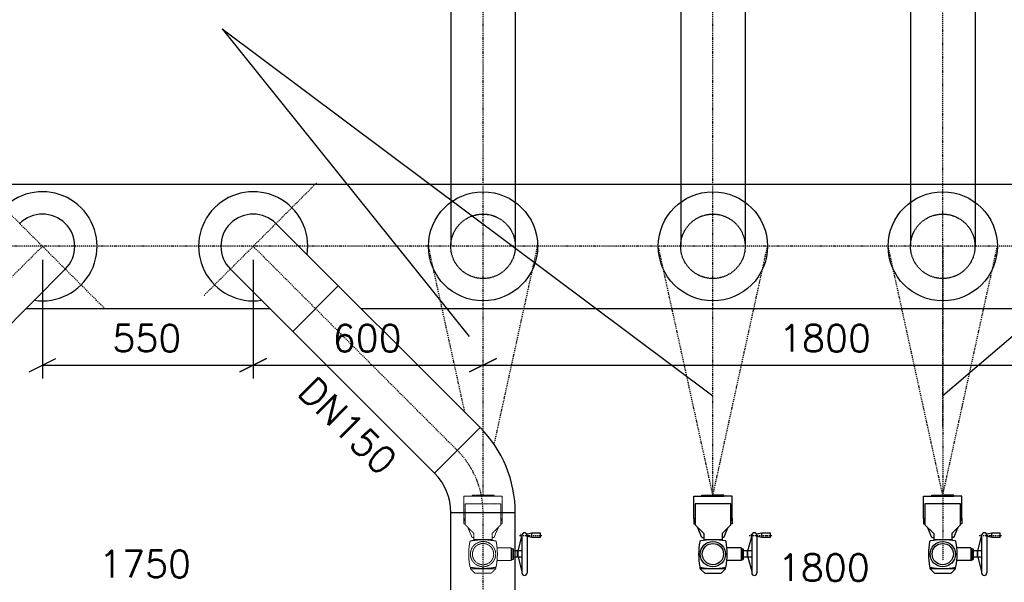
# Model space of a CAD drawing. Header units: millimetres. Extents: x -197187 to 241957296, y -45270 to 70505.
# Tile 72 of 116: x 45290 to 47860, y 11575 to 13044. Entities that reach past the tile are written whole.
import ezdxf
from ezdxf.enums import TextEntityAlignment as Align

# ---------------------------------------------------------------- set-up
doc = ezdxf.new("R2010")
doc.units = ezdxf.units.MM
doc.header["$LTSCALE"] = 0.5
doc.linetypes.add('DASHDOT', pattern=[1, 0.5, -0.25, 0, -0.25])
doc.linetypes.add('HIDDEN', pattern=[0.375, 0.25, -0.125])
for name, color, linetype in [('15', 7, 'Continuous'), ('BEMAßUNG', 7, 'Continuous'), ('P-MU150AUSL', 7, 'Continuous'), ('P-MU200AUSL', 7, 'Continuous'), ('P-MU250AUSL', 7, 'Continuous'), ('P-MU300AUSL', 7, 'Continuous')]:
    doc.layers.add(name, color=color, linetype=linetype)
doc.styles.add('ROMANS', font='ROMANS', dxfattribs={"height": 0.2})

msp = doc.modelspace()

# ---------------------------------------------------------------- linework, layer by layer
for p, q in [((46414.982, 13624.018), (46414.982, 12614.018)), ((46583.282, 13624.018), (46583.282, 12614.018)), ((47014.982, 13624.018), (47014.982, 12614.018)), ((47183.282, 13624.018), (47183.282, 12614.018)), ((47614.982, 13624.018), (47614.982, 12614.018)), ((47783.282, 13624.018), (47783.282, 12614.018))]:
    msp.add_line(p, q)
for centre in [(46499.132, 12452.018), (47099.132, 12452.018), (47699.132, 12452.018)]:
    msp.add_circle(centre, 142.5)
at = {"layer": '15', "linetype": 'Continuous', "ltscale": 10}
msp.add_line((46534.132, 12159.518), (46464.132, 12124.518), dxfattribs=at)
at = {"layer": 'BEMAßUNG', "linetype": 'Continuous', "ltscale": 10}
for p, q in [((45349.132, 12417.018), (45349.132, 12107.018)), ((45899.132, 12417.018), (45899.132, 12107.018)), ((45314.132, 12124.518), (45384.132, 12159.518)), ((45934.132, 12159.518), (45864.132, 12124.518)), ((45864.132, 12124.518), (45934.132, 12159.518)), ((46464.132, 12124.518), (46534.132, 12159.518)), ((45349.132, 12142.018), (49449.132, 12142.018))]:
    msp.add_line(p, q, dxfattribs=at)
at = {"layer": 'P-MU150AUSL'}
for p, q in [((45818.477, 13019.904), (47099.308, 12061.892)), ((45818.477, 13019.904), (46462.972, 12216.805)), ((48820.679, 13019.904), (47698.956, 12061.892))]:
    msp.add_line(p, q, dxfattribs=at)
at = {"layer": 'P-MU150AUSL', "linetype": 'DASHDOT', "ltscale": 10}
for p, q in [((45512.691, 12288.459), (45197.24, 12603.91)), ((45771.022, 12323.908), (46063.964, 12616.851)), ((45349.132, 12452.018), (44816.498, 11919.384)), ((45899.132, 12452.018), (46431.767, 11919.384)), ((46451.677, 12018.48), (46356.632, 12452.018)), ((46528.172, 11934.481), (46641.632, 12452.018)), ((47099.132, 11802.018), (46956.632, 12452.018)), ((47099.132, 11802.018), (47241.632, 12452.018)), ((47699.132, 11802.018), (47556.632, 12452.018)), ((47699.132, 11802.018), (47841.632, 12452.018)), ((46499.132, 10052.868), (46499.132, 11756.749))]:
    msp.add_line(p, q, dxfattribs=at)
at = {"layer": 'P-MU150AUSL', "linetype": 'Continuous', "ltscale": 10}
for p, q in [((45958.635, 12511.521), (46491.27, 11978.887)), ((45408.635, 12392.515), (44876.001, 11859.881)), ((45839.629, 12392.515), (46372.264, 11859.881)), ((46002.264, 12229.881), (46121.27, 12348.887)), ((46372.264, 11859.881), (46491.27, 11978.887)), ((46414.982, 10451.018), (46414.982, 11756.749)), ((46414.982, 11756.749), (46583.282, 11756.749)), ((46583.282, 11473.6), (46583.282, 11756.749)), ((47052.483, 11734.228), (47048.991, 11742.423)), ((47048.991, 11742.423), (47048.991, 11727.27)), ((47048.991, 11727.27), (47052.483, 11727.27)), ((47052.483, 11725.232), (47075.405, 11702.31)), ((47145.781, 11725.232), (47122.86, 11702.31)), ((47145.781, 11734.228), (47149.273, 11742.423)), ((47149.273, 11727.27), (47145.781, 11727.27)), ((47149.273, 11742.423), (47149.273, 11727.27)), ((47652.483, 11734.228), (47648.991, 11742.423)), ((47648.991, 11742.423), (47648.991, 11727.27)), ((47648.991, 11727.27), (47652.483, 11727.27)), ((47652.483, 11725.232), (47675.405, 11702.31)), ((47745.781, 11725.232), (47722.86, 11702.31)), ((47745.781, 11734.228), (47749.273, 11742.423)), ((47749.273, 11727.27), (47745.781, 11727.27)), ((47749.273, 11742.423), (47749.273, 11727.27)), ((46590.559, 11656.756), (46600.587, 11694.182)), ((46600.587, 11697.426), (46600.587, 11599.373)), ((46626.771, 11702.997), (46613.958, 11700.738)), ((46613.958, 11694.114), (46613.958, 11700.738)), ((46613.958, 11697.426), (46613.958, 11599.373)), ((46626.771, 11691.855), (46613.958, 11694.114)), ((46649.056, 11702.997), (46626.771, 11702.997)), ((46626.771, 11691.855), (46626.771, 11702.997)), ((46649.056, 11691.855), (46649.056, 11702.997)), ((47070.48, 11691.995), (47059.164, 11718.551)), ((47075.405, 11702.31), (47075.405, 11684.146)), ((47122.86, 11702.31), (47122.86, 11684.146)), ((47127.784, 11691.995), (47139.1, 11718.551)), ((47190.559, 11656.756), (47200.587, 11694.182)), ((47200.587, 11697.426), (47200.587, 11599.373)), ((47226.771, 11702.997), (47213.958, 11700.738)), ((47213.958, 11694.114), (47213.958, 11700.738)), ((47213.958, 11697.426), (47213.958, 11599.373)), ((47226.771, 11691.855), (47213.958, 11694.114)), ((47249.056, 11702.997), (47226.771, 11702.997)), ((47226.771, 11691.855), (47226.771, 11702.997)), ((47249.056, 11691.855), (47249.056, 11702.997)), ((47670.48, 11691.995), (47659.164, 11718.551)), ((47675.405, 11702.31), (47675.405, 11684.146)), ((47722.86, 11702.31), (47722.86, 11684.146)), ((47727.784, 11691.995), (47739.1, 11718.551)), ((47790.559, 11656.756), (47800.587, 11694.182)), ((47800.587, 11697.426), (47800.587, 11599.373)), ((47826.771, 11702.997), (47813.958, 11700.738)), ((47813.958, 11694.114), (47813.958, 11700.738)), ((47813.958, 11697.426), (47813.958, 11599.373)), ((47826.771, 11691.855), (47813.958, 11694.114)), ((47849.056, 11702.997), (47826.771, 11702.997)), ((47826.771, 11691.855), (47826.771, 11702.997)), ((47849.056, 11691.855), (47849.056, 11702.997)), ((46649.056, 11691.855), (46626.771, 11691.855)), ((47070.48, 11691.995), (47075.405, 11691.995)), ((47127.784, 11691.995), (47122.86, 11691.995)), ((47249.056, 11691.855), (47226.771, 11691.855)), ((47670.48, 11691.995), (47675.405, 11691.995)), ((47727.784, 11691.995), (47722.86, 11691.995)), ((47849.056, 11691.855), (47826.771, 11691.855)), ((46589.444, 11656.756), (46583.282, 11656.756)), ((46589.444, 11640.043), (46589.444, 11656.756)), ((46590.559, 11653.971), (46589.444, 11653.971)), ((46590.559, 11642.828), (46589.444, 11642.828)), ((46600.587, 11656.756), (46590.559, 11656.756)), ((46590.559, 11640.043), (46590.559, 11656.756)), ((47172.731, 11665.113), (47135.682, 11665.113)), ((47172.731, 11665.113), (47172.731, 11631.686)), ((47172.731, 11665.113), (47175.516, 11662.327)), ((47175.516, 11662.327), (47175.516, 11634.472)), ((47175.516, 11662.327), (47178.302, 11662.327)), ((47178.302, 11662.327), (47178.302, 11634.472)), ((47189.444, 11656.756), (47178.302, 11656.756)), ((47189.444, 11640.043), (47189.444, 11656.756)), ((47190.559, 11653.971), (47189.444, 11653.971)), ((47190.559, 11642.828), (47189.444, 11642.828)), ((47200.587, 11656.756), (47190.559, 11656.756)), ((47190.559, 11640.043), (47190.559, 11656.756)), ((47772.731, 11665.113), (47735.682, 11665.113)), ((47772.731, 11665.113), (47772.731, 11631.686)), ((47772.731, 11665.113), (47775.516, 11662.327)), ((47775.516, 11662.327), (47775.516, 11634.472)), ((47775.516, 11662.327), (47778.302, 11662.327)), ((47778.302, 11662.327), (47778.302, 11634.472)), ((47789.444, 11656.756), (47778.302, 11656.756)), ((47789.444, 11640.043), (47789.444, 11656.756)), ((47790.559, 11653.971), (47789.444, 11653.971)), ((47790.559, 11642.828), (47789.444, 11642.828)), ((47800.587, 11656.756), (47790.559, 11656.756)), ((47790.559, 11640.043), (47790.559, 11656.756)), ((46589.444, 11640.043), (46583.282, 11640.043)), ((46600.587, 11640.043), (46590.559, 11640.043)), ((46590.559, 11640.043), (46600.587, 11602.617)), ((47172.731, 11631.686), (47135.682, 11631.686)), ((47172.731, 11631.686), (47175.516, 11634.472)), ((47175.516, 11634.472), (47178.302, 11634.472)), ((47189.444, 11640.043), (47178.302, 11640.043)), ((47200.587, 11640.043), (47190.559, 11640.043)), ((47190.559, 11640.043), (47200.587, 11602.617)), ((47772.731, 11631.686), (47735.682, 11631.686)), ((47772.731, 11631.686), (47775.516, 11634.472)), ((47775.516, 11634.472), (47778.302, 11634.472)), ((47789.444, 11640.043), (47778.302, 11640.043)), ((47800.587, 11640.043), (47790.559, 11640.043)), ((47790.559, 11640.043), (47800.587, 11602.617)), ((47066.183, 11610.051), (47066.183, 11614.166)), ((47066.183, 11610.051), (47077.643, 11598.59)), ((47132.082, 11610.051), (47066.183, 11610.051)), ((47077.643, 11598.59), (47120.621, 11598.59)), ((47132.082, 11610.051), (47120.621, 11598.59)), ((47132.082, 11610.051), (47132.082, 11614.166)), ((47666.183, 11610.051), (47666.183, 11614.166)), ((47666.183, 11610.051), (47677.643, 11598.59)), ((47732.082, 11610.051), (47666.183, 11610.051)), ((47677.643, 11598.59), (47720.621, 11598.59)), ((47732.082, 11610.051), (47720.621, 11598.59)), ((47732.082, 11610.051), (47732.082, 11614.166))]:
    msp.add_line(p, q, dxfattribs=at)
for points in [[(47048.991, 11742.423), (47048.991, 11799.726), (47099.132, 11799.726)], [(47099.132, 11799.726), (47070.48, 11799.726), (47070.48, 11802.018), (47099.132, 11802.018)], [(47099.132, 11799.726), (47127.784, 11799.726), (47127.784, 11802.018), (47099.132, 11802.018)], [(47149.273, 11742.423), (47149.273, 11799.726), (47099.132, 11799.726)], [(47648.991, 11742.423), (47648.991, 11799.726), (47699.132, 11799.726)], [(47699.132, 11799.726), (47670.48, 11799.726), (47670.48, 11802.018), (47699.132, 11802.018)], [(47699.132, 11799.726), (47727.784, 11799.726), (47727.784, 11802.018), (47699.132, 11802.018)], [(47749.273, 11742.423), (47749.273, 11799.726), (47699.132, 11799.726)], [(47145.781, 11725.232), (47145.781, 11779.67), (47052.483, 11779.67), (47052.483, 11725.232)], [(47745.781, 11725.232), (47745.781, 11779.67), (47652.483, 11779.67), (47652.483, 11725.232)], [(47075.405, 11686.748), (47122.86, 11686.748)], [(47675.405, 11686.748), (47722.86, 11686.748)]]:
    msp.add_lwpolyline(points, dxfattribs=at)
for centre, radius in [((47099.132, 11648.4), 32.95), ((47099.132, 11648.4), 27.733), ((47699.132, 11648.4), 32.95), ((47699.132, 11648.4), 27.733)]:
    msp.add_circle(centre, radius, dxfattribs=at)
for centre, radius, start, end in [((45349.132, 12452.018), 142.5, 261.1944, 188.805647), ((45899.132, 12452.018), 142.5, 351.194381, 278.805631), ((45349.132, 12452.018), 84.15, 315, 135), ((45899.132, 12452.018), 84.15, 45, 225), ((46269.132, 11756.75), 314.15, 0, 45.000019), ((46269.132, 11756.75), 145.85, 0, 45.000019), ((46607.272, 11697.426), 6.685, 0, 180), ((47207.272, 11697.426), 6.685, 0, 180), ((47807.272, 11697.426), 6.685, 0, 180), ((47239.488, 11648.4), 177.694, 169.410808, 190.589195), ((47066.859, 11680.672), 2.074, 100.589198, 169.410808), ((47099.132, 11508.044), 177.694, 79.410811, 100.589198), ((47131.405, 11680.672), 2.074, 10.589198, 79.410811), ((46958.776, 11648.4), 177.694, 349.41081, 10.589198), ((47839.488, 11648.4), 177.694, 169.410808, 190.589195), ((47666.859, 11680.672), 2.074, 100.589198, 169.410808), ((47699.132, 11508.044), 177.694, 79.410811, 100.589198), ((47731.405, 11680.672), 2.074, 10.589198, 79.410811), ((47558.776, 11648.4), 177.694, 349.41081, 10.589198), ((46607.272, 11599.373), 6.685, 180, 0), ((47066.859, 11616.127), 2.074, 190.589195, 259.410809), ((47099.132, 11788.755), 177.694, 259.410809, 280.589196), ((47131.405, 11616.127), 2.074, 280.589196, 349.41081), ((47207.272, 11599.373), 6.685, 180, 0), ((47666.859, 11616.127), 2.074, 190.589195, 259.410809), ((47699.132, 11788.755), 177.694, 259.410809, 280.589196), ((47731.405, 11616.127), 2.074, 280.589196, 349.41081), ((47807.272, 11599.373), 6.685, 180, 0)]:
    msp.add_arc(centre, radius, start, end, dxfattribs=at)
at = {"layer": 'P-MU150AUSL', "linetype": 'DASHDOT', "ltscale": 10}
msp.add_arc((46269.132, 11756.75), 230, 0, 45.000019, dxfattribs=at)
at = {"layer": 'P-MU200AUSL', "linetype": 'DASHDOT', "ltscale": 10}
for p, q in [((46499.132, 11802.018), (46499.132, 15245.636)), ((47099.132, 11802.018), (47099.132, 15245.636)), ((47699.132, 11976.83), (47699.132, 15245.636)), ((47699.132, 12452.018), (47699.132, 11632.018)), ((46593.986, 11697.426), (46652.534, 11697.426)), ((46600.587, 11697.426), (46597.088, 11699.446)), ((46600.587, 11697.426), (46597.088, 11695.406)), ((47193.986, 11697.426), (47252.534, 11697.426)), ((47200.587, 11697.426), (47197.088, 11699.446)), ((47200.587, 11697.426), (47197.088, 11695.406)), ((47793.986, 11697.426), (47852.534, 11697.426)), ((47800.587, 11697.426), (47797.088, 11699.446)), ((47800.587, 11697.426), (47797.088, 11695.406))]:
    msp.add_line(p, q, dxfattribs=at)
at = {"layer": 'P-MU200AUSL', "ltscale": 100}
msp.add_line((46180.138, 12290.018), (48618.126, 12290.018), dxfattribs=at)
at = {"layer": 'P-MU250AUSL', "linetype": 'HIDDEN', "ltscale": 10}
for p, q in [((46414.982, 12614.018), (46414.982, 12452.018)), ((46583.282, 12614.018), (46583.282, 12452.018)), ((47014.982, 12614.018), (47014.982, 12452.018)), ((47183.282, 12614.018), (47183.282, 12452.018)), ((47614.982, 12614.018), (47614.982, 12452.018)), ((47783.282, 12614.018), (47783.282, 12452.018))]:
    msp.add_line(p, q, dxfattribs=at)
at = {"layer": 'P-MU250AUSL', "linetype": 'HIDDEN', "lineweight": 5, "ltscale": 2}
for p, q in [((46452.483, 11734.228), (46448.991, 11742.423)), ((46448.991, 11742.423), (46448.991, 11727.27)), ((46448.991, 11727.27), (46452.483, 11727.27)), ((46452.483, 11725.232), (46475.405, 11702.31)), ((46545.781, 11725.232), (46522.86, 11702.31)), ((46545.781, 11734.228), (46549.273, 11742.423)), ((46549.273, 11727.27), (46545.781, 11727.27)), ((46549.273, 11742.423), (46549.273, 11727.27)), ((46470.48, 11691.995), (46459.164, 11718.551)), ((46475.405, 11702.31), (46475.405, 11684.146)), ((46522.86, 11702.31), (46522.86, 11684.146)), ((46527.784, 11691.995), (46539.1, 11718.551)), ((46470.48, 11691.995), (46475.405, 11691.995)), ((46527.784, 11691.995), (46522.86, 11691.995)), ((46572.731, 11665.113), (46535.682, 11665.113)), ((46572.731, 11665.113), (46572.731, 11631.686)), ((46572.731, 11665.113), (46575.516, 11662.327)), ((46575.516, 11662.327), (46575.516, 11634.472)), ((46575.516, 11662.327), (46578.302, 11662.327)), ((46578.302, 11662.327), (46578.302, 11634.472)), ((46583.282, 11656.756), (46578.302, 11656.756)), ((46572.731, 11631.686), (46535.682, 11631.686)), ((46572.731, 11631.686), (46575.516, 11634.472)), ((46575.516, 11634.472), (46578.302, 11634.472)), ((46583.282, 11640.043), (46578.302, 11640.043)), ((46466.183, 11610.051), (46466.183, 11614.166)), ((46466.183, 11610.051), (46477.643, 11598.59)), ((46532.082, 11610.051), (46466.183, 11610.051)), ((46477.643, 11598.59), (46520.621, 11598.59)), ((46532.082, 11610.051), (46520.621, 11598.59)), ((46532.082, 11610.051), (46532.082, 11614.166))]:
    msp.add_line(p, q, dxfattribs=at)
for points in [[(46448.991, 11742.423), (46448.991, 11799.726), (46499.132, 11799.726)], [(46499.132, 11799.726), (46470.48, 11799.726), (46470.48, 11802.018), (46499.132, 11802.018)], [(46499.132, 11799.726), (46527.784, 11799.726), (46527.784, 11802.018), (46499.132, 11802.018)], [(46549.273, 11742.423), (46549.273, 11799.726), (46499.132, 11799.726)], [(46545.781, 11725.232), (46545.781, 11779.67), (46452.483, 11779.67), (46452.483, 11725.232)], [(46475.405, 11686.748), (46522.86, 11686.748)]]:
    msp.add_lwpolyline(points, dxfattribs=at)
at = {"layer": 'P-MU250AUSL', "linetype": 'HIDDEN', "ltscale": 10}
for centre in [(46499.132, 12452.018), (47099.132, 12452.018), (47699.132, 12452.018)]:
    msp.add_circle(centre, 84.15, dxfattribs=at)
at = {"layer": 'P-MU250AUSL', "linetype": 'HIDDEN', "lineweight": 5, "ltscale": 2}
for radius in [32.95, 27.733]:
    msp.add_circle((46499.132, 11648.4), radius, dxfattribs=at)
for centre, radius, start, end in [((46639.488, 11648.4), 177.694, 169.410808, 190.589195), ((46466.859, 11680.672), 2.074, 100.589198, 169.410808), ((46499.132, 11508.044), 177.694, 79.410811, 100.589198), ((46531.405, 11680.672), 2.074, 10.589198, 79.410811), ((46358.776, 11648.4), 177.694, 349.41081, 10.589198), ((46466.859, 11616.127), 2.074, 190.589195, 259.410809), ((46499.132, 11788.755), 177.694, 259.410809, 280.589196), ((46531.405, 11616.127), 2.074, 280.589196, 349.41081)]:
    msp.add_arc(centre, radius, start, end, dxfattribs=at)
at = {"layer": 'P-MU300AUSL', "linetype": 'Continuous', "ltscale": 10}
for p, q in [((44887.421, 12614.018), (51229.132, 12614.018)), ((45306.138, 12290.018), (45942.126, 12290.018))]:
    msp.add_line(p, q, dxfattribs=at)
at = {"layer": 'P-MU300AUSL', "linetype": 'DASHDOT', "ltscale": 10}
msp.add_line((51470.132, 12452.018), (44651.754, 12452.018), dxfattribs=at)

# ---------------------------------------------------------------- texts
at = {"layer": 'BEMAßUNG', "linetype": 'Continuous', "ltscale": 10, "style": 'ROMANS'}
for s, p in [('550', (45531.534, 12212.018)), ('600', (46106.534, 12212.018)), ('1800', (47271.809, 12212.018)), ('1750', (45496.809, 11622.607)), ('1800', (47268.617, 11613.293))]:
    msp.add_text(s, height=70, dxfattribs=at).set_placement(p, align=Align.MIDDLE_LEFT)
msp.add_text('DN150', height=70, rotation=315.284124, dxfattribs=at).set_placement((46011.424, 12067.119))

doc.saveas('drawing.dxf')
